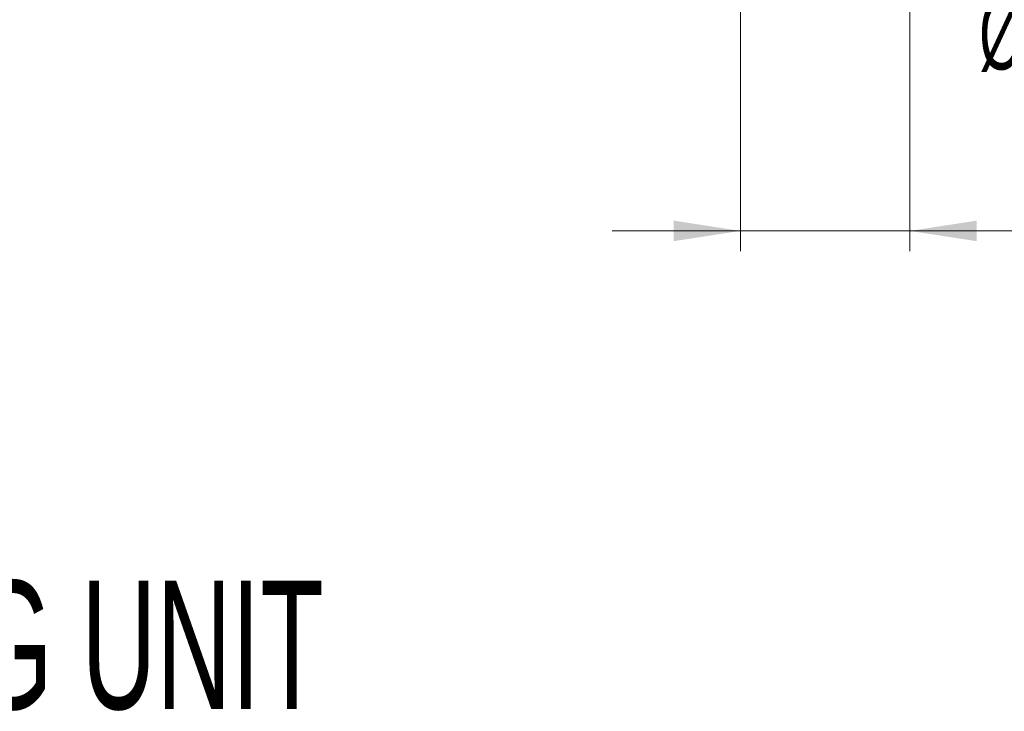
# Model space of a CAD drawing. Header units: millimetres. Extents: x 0 to 594, y 0 to 420.
# Tile 19 of 49: x 71 to 120, y 210 to 245. Entities that reach past the tile are written whole.
import ezdxf

# ---------------------------------------------------------------- set-up
doc = ezdxf.new("R2010")
doc.units = ezdxf.units.MM
doc.styles.add('SLDTEXTSTYLE0', font='TXT', dxfattribs={"width": 0.605})
doc.dimstyles.new('SLDDIMSTYLE5', dxfattribs={"dimtxt": 3.5, "dimasz": 3.302, "dimexe": 0, "dimexo": 0.0625, "dimgap": 0.875, "dimtad": 1, "dimdec": 3, "dimlfac": 10, "dimrnd": 1e-09, "dimzin": 12, "dimdsep": 46, "dimtxsty": 'SLDTEXTSTYLE0', "dimsah": 1, "dimcen": 0.09, "dimadec": 0, "dimazin": 3, "dimtfac": 1, "dimtmove": 0, "dimatfit": 0, "dimfxl": 1, "dimfrac": 2, "dimtolj": 1, "dimtzin": 12, "dimarcsym": 0})

# ---------------------------------------------------------------- blocks, each defined once
blk = doc.blocks.new('_D_10')
at = {"color": 7, "linetype": 'Continuous', "lineweight": 0}
for p, q in [((106.529, 274.162), (106.529, 233.25)), ((114.915, 274.162), (114.915, 233.25)), ((122.836, 240.424), (122.034, 240.424)), ((122.034, 240.424), (122.034, 235.052)), ((131.525, 240.424), (132.327, 240.424)), ((132.327, 240.424), (132.327, 235.052)), ((122.034, 235.052), (122.836, 235.052)), ((132.327, 235.052), (131.525, 235.052)), ((106.529, 234.25), (100.179, 234.25)), ((106.529, 234.25), (114.915, 234.25)), ((114.915, 234.25), (136.015, 234.25))]:
    blk.add_line(p, q, dxfattribs=at)
for points in [[(106.529, 234.25), (103.227, 234.758), (103.227, 233.742)], [(114.915, 234.25), (118.217, 233.742), (118.217, 234.758)]]:
    blk.add_solid(points, dxfattribs=at)
at = {"color": 7, "linetype": 'Continuous', "lineweight": 0, "char_height": 3.5, "attachment_point": 1, "style": 'SLDTEXTSTYLE0'}
for s, insert in [('%%c', (118.346, 245.738, -1.237)), ('84,5', (123.449, 245.738, -1.237)), ('3,3', (123.838, 239.564, -1.237))]:
    blk.add_mtext(s, dxfattribs=dict(at, insert=insert))

msp = doc.modelspace()

# ---------------------------------------------------------------- texts
at = {"color": 7, "linetype": 'Continuous', "lineweight": 0, "insert": (31.68327, 216.93732), "char_height": 6.35, "attachment_point": 1, "style": 'SLDTEXTSTYLE0'}
msp.add_mtext('WITH CLEANING UNIT', dxfattribs=at)

# ---------------------------------------------------------------- dimensions: what is measured, and where the dimension line sits
at = {"color": 7, "linetype": 'Continuous', "lineweight": 0}
dim = msp.add_linear_dim(base=(114.91546, 234.25028), p1=(106.52899, 275.16181), p2=(114.91546, 275.16181), text='%%c<>', dimstyle='SLDDIMSTYLE5', dxfattribs=at)
dim.commit()
dim.dimension.update_dxf_attribs({"geometry": '_D_10', "text_midpoint": (127.18049, 234.25028), "dimtype": 160})

doc.saveas('drawing.dxf')
